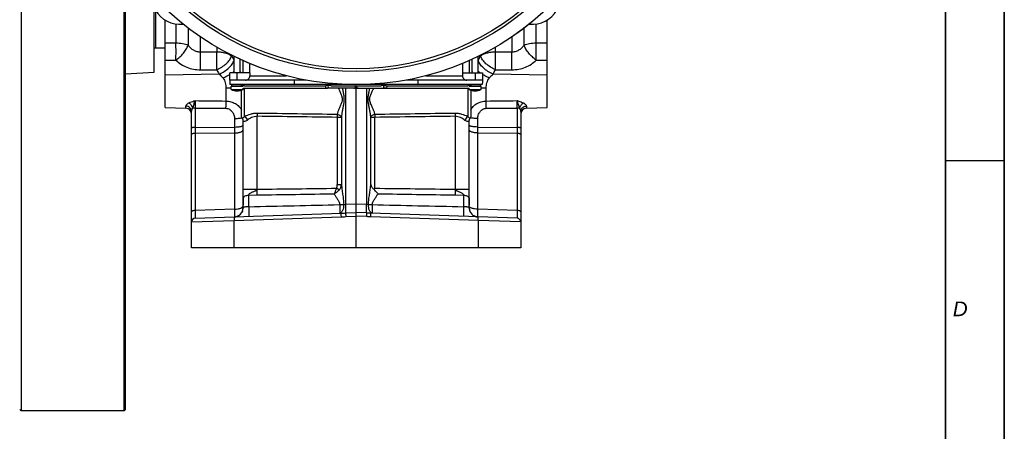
# Model space of a CAD drawing. Header units: millimetres. Extents: x 0 to 594, y 0 to 420.
# Tile 35 of 51: x 460 to 594, y 133 to 189. Entities that reach past the tile are written whole.
import ezdxf

# ---------------------------------------------------------------- set-up
doc = ezdxf.new("R2010")
doc.units = ezdxf.units.MM
doc.header["$LTSCALE"] = 32.67
doc.layers.get('0').update_dxf_attribs({"linetype": 'CONTINUOUS'})
for name, color, linetype in [('3_ALL_AXES', 7, 'CONTINUOUS'), ('7_ALL_NOTE', 7, 'CONTINUOUS'), ('LAY0001', 7, 'CONTINUOUS')]:
    doc.layers.add(name, color=color, linetype=linetype)
doc.styles.add('TEXTSTYLE_3', font='ariali.ttf')

msp = doc.modelspace()

# ---------------------------------------------------------------- linework, layer by layer
at = {"color": 7, "linetype": 'CONTINUOUS'}
for p, q in [((594, 0), (594, 420)), ((586, 8), (586, 412)), ((460.16, 246.31), (460.16, 135.51)), ((474.16, 135.51), (474.16, 196.935)), ((474.36, 135.71), (474.36, 196.64)), ((491.26, 182.787), (491.26, 181.51)), ((520.26, 182.787), (520.26, 181.51)), ((491.295, 181.51), (488.56, 181.51)), ((488.56, 180.51), (488.56, 181.51)), ((491.295, 181.51), (491.295, 181.11)), ((520.226, 181.51), (522.96, 181.51)), ((520.226, 181.51), (520.226, 181.11)), ((522.96, 181.51), (522.96, 180.51)), ((498.967, 180.51), (488.56, 180.51)), ((488.589, 180.11), (488.56, 180.11)), ((488.589, 180.11), (488.589, 179.91)), ((504.618, 179.91), (488.589, 179.91)), ((490.32, 179.71), (488.8, 179.71)), ((490.26, 179.81), (490.333, 179.81)), ((490.26, 179.81), (490.26, 179.71)), ((497.343, 180.51), (497.343, 179.91)), ((502.185, 179.81), (502.048, 179.81)), ((505.76, 157.71), (505.76, 179.76)), ((522.931, 179.91), (506.902, 179.91)), ((509.472, 179.81), (509.335, 179.81)), ((522.96, 180.51), (512.553, 180.51)), ((514.177, 180.51), (514.177, 179.91)), ((521.26, 179.81), (521.187, 179.81)), ((522.72, 179.71), (521.2, 179.71)), ((521.26, 179.81), (521.26, 179.71)), ((522.96, 180.11), (522.931, 180.11)), ((522.931, 180.11), (522.931, 179.91)), ((505.612, 179.41), (501.787, 179.41)), ((505.76, 179.61), (505.76, 179.476)), ((505.908, 179.41), (509.733, 179.41)), ((483.36, 157.71), (483.36, 176.27)), ((528.16, 176.27), (528.16, 157.71)), ((490.36, 164.51), (490.36, 163.51)), ((521.16, 164.51), (521.16, 163.51)), ((483.843, 161.727), (503.705, 162.421)), ((527.678, 161.727), (507.749, 162.423)), ((528.16, 157.71), (483.36, 157.71)), ((460.16, 135.51), (459.96, 135.71)), ((474.16, 135.51), (460.16, 135.51)), ((474.16, 135.51), (474.36, 135.71))]:
    msp.add_line(p, q, dxfattribs=at)
at = {"color": 2, "linetype": 'CONTINUOUS'}
for p, q in [((586, 412), (586, 8)), ((594, 412), (594, 8)), ((586, 169.6), (594, 169.6))]:
    msp.add_line(p, q, dxfattribs=at)
at = {"color": 9, "linetype": 'CONTINUOUS'}
for p, q in [((481.229, 188.148), (481.229, 185.585)), ((530.291, 185.585), (530.291, 188.148)), ((482.897, 187.59), (482.897, 185.278)), ((484.565, 184.373), (484.565, 186.394)), ((526.955, 186.394), (526.955, 184.373)), ((528.623, 185.278), (528.623, 187.59)), ((486.777, 185.003), (486.777, 184.374)), ((524.744, 184.374), (524.744, 185.003)), ((484.565, 184.373), (486.777, 184.374)), ((488.812, 183.81), (488.812, 183.903)), ((522.708, 183.903), (522.708, 183.81)), ((524.744, 184.374), (526.955, 184.373)), ((489.154, 183.244), (489.16, 183.234)), ((489.154, 183.244), (489.16, 183.234)), ((522.36, 183.234), (522.366, 183.244)), ((522.36, 183.234), (522.366, 183.244)), ((484.565, 181.928), (486.777, 181.935)), ((489.56, 180.51), (489.56, 181.51)), ((491.295, 181.11), (496.253, 181.11)), ((515.268, 181.11), (520.226, 181.11)), ((521.96, 181.51), (521.96, 180.51)), ((524.744, 181.935), (526.955, 181.928)), ((490.36, 179.67), (488.76, 179.67)), ((522.76, 179.67), (521.16, 179.67)), ((482.588, 176.698), (482.588, 176.989)), ((528.932, 176.989), (528.932, 176.698)), ((483.843, 176.721), (483.843, 174.085)), ((527.678, 176.721), (527.678, 174.085)), ((483.843, 174.085), (489.202, 174.137)), ((483.843, 174.085), (483.843, 173.281)), ((483.843, 173.281), (489.202, 173.333)), ((483.843, 173.281), (483.843, 162.779)), ((522.318, 174.137), (527.678, 174.085)), ((522.318, 173.333), (527.678, 173.281)), ((527.678, 174.085), (527.678, 173.281)), ((527.678, 173.281), (527.678, 162.779)), ((504.339, 163.642), (505.76, 163.692)), ((505.76, 163.691), (507.192, 163.641)), ((489.202, 162.966), (483.843, 162.779)), ((504.342, 162.446), (505.76, 162.495)), ((507.209, 162.443), (505.76, 162.495)), ((527.678, 162.779), (522.318, 162.966)), ((483.36, 161.227), (489.151, 161.413)), ((489.151, 161.413), (503.705, 161.921)), ((489.151, 157.71), (489.151, 161.413)), ((504.343, 161.947), (505.76, 161.997)), ((507.208, 161.945), (505.76, 161.997)), ((522.37, 161.413), (507.749, 161.923)), ((528.16, 161.227), (522.37, 161.413)), ((522.37, 161.413), (522.37, 157.71))]:
    msp.add_line(p, q, dxfattribs=at)
at = {"color": 7, "linetype": 'CONTINUOUS'}
msp.add_circle((505.76, 217.71), 37.818, dxfattribs=at)
at = {"color": 9, "linetype": 'CONTINUOUS'}
for radius in [37.808, 36.032, 35.643]:
    msp.add_circle((505.76, 217.71), radius, dxfattribs=at)
for centre, radius, start, end in [((668.852, 292.146), 210.121, 211.03674, 211.21707), ((342.669, 292.146), 210.121, 328.78293, 328.96326), ((622.428, 260.798), 156.91, 210.17223, 210.41968), ((485.909, 180.059), 4.379, 19.3621, 22.27393), ((525.611, 180.059), 4.378, 157.73123, 160.63106), ((389.092, 260.798), 156.91, 329.58032, 329.82777), ((487.967, 137.089), 42.34, 88.92687, 89.89643), ((523.553, 137.089), 42.34, 90.10357, 91.07313), ((545.782, 177.226), 61.942, 179.53306, 180.46695), ((465.739, 177.226), 61.941, 359.53305, 0.46695)]:
    msp.add_arc(centre, radius, start, end, dxfattribs=at)
at = {"color": 7, "linetype": 'CONTINUOUS'}
for centre, radius, start, end in [((488.96, 179.91), 0.2, 180, 270), ((488.8, 179.67), 0.04, 90, 180), ((490.16, 179.91), 0.2, 244.00521, 300), ((490.16, 179.91), 0.2, 330, 360), ((505.612, 179.61), 0.2, 42.20041, 48.72999), ((505.908, 179.61), 0.2, 131.27001, 137.79959), ((521.36, 179.91), 0.2, 180, 210), ((521.36, 179.91), 0.2, 240, 295.99479), ((522.56, 179.91), 0.2, 270, 360), ((522.72, 179.67), 0.04, 0, 90), ((505.612, 179.61), 0.2, 270, 317.79959), ((505.908, 179.61), 0.2, 222.20041, 270), ((482.56, 175.898), 0.8, 0.48113, 88), ((528.96, 175.898), 0.8, 92, 179.51887), ((483.86, 161.227), 0.5, 92, 180), ((527.66, 161.227), 0.5, 0, 88)]:
    msp.add_arc(centre, radius, start, end, dxfattribs=at)
at = {"color": 9, "linetype": 'CONTINUOUS'}
for points, knots in [([(481.229, 185.585), (481.533, 185.581), (482.101, 185.53), (482.655, 185.383), (482.897, 185.278)], [0, 0, 0, 0, 0.5361324, 1, 1, 1, 1]), ([(481.229, 183.238), (481.238, 183.619), (481.245, 184.402), (481.238, 185.184), (481.229, 185.585)], [0, 0, 0, 0, 0.4872508, 1, 1, 1, 1]), ([(481.229, 183.238), (481.418, 183.369), (481.782, 183.663), (482.256, 184.167), (482.64, 184.707), (482.83, 185.09), (482.897, 185.278)], [0, 0, 0, 0, 0.2584826, 0.5229694, 0.7755177, 1, 1, 1, 1]), ([(482.897, 185.278), (482.99, 185.146), (483.203, 184.897), (483.599, 184.601), (484.063, 184.411), (484.398, 184.371), (484.565, 184.373)], [0, 0, 0, 0, 0.2456313, 0.4937467, 0.7453103, 1, 1, 1, 1]), ([(526.955, 184.373), (527.122, 184.371), (527.458, 184.411), (527.921, 184.601), (528.318, 184.897), (528.53, 185.146), (528.623, 185.278)], [0, 0, 0, 0, 0.2546782, 0.5062433, 0.75436, 1, 1, 1, 1]), ([(528.623, 185.278), (528.865, 185.383), (529.419, 185.53), (529.987, 185.581), (530.291, 185.585)], [0, 0, 0, 0, 0.4638676, 1, 1, 1, 1]), ([(530.291, 183.238), (530.102, 183.369), (529.739, 183.663), (529.264, 184.167), (528.88, 184.707), (528.69, 185.09), (528.623, 185.278)], [0, 0, 0, 0, 0.2584826, 0.5229694, 0.7755177, 1, 1, 1, 1]), ([(530.291, 183.238), (530.282, 183.619), (530.275, 184.402), (530.283, 185.184), (530.291, 185.585)], [0, 0, 0, 0, 0.4872508, 1, 1, 1, 1]), ([(484.565, 181.928), (484.575, 182.327), (484.583, 183.142), (484.575, 183.958), (484.565, 184.373)], [0, 0, 0, 0, 0.4897796, 1, 1, 1, 1]), ([(486.777, 181.935), (486.787, 182.333), (486.794, 183.146), (486.786, 183.959), (486.777, 184.374)], [0, 0, 0, 0, 0.4896218, 1, 1, 1, 1]), ([(486.777, 184.374), (486.983, 184.371), (487.384, 184.342), (487.947, 184.232), (488.428, 184.063), (488.702, 183.902), (488.812, 183.81)], [0, 0, 0, 0, 0.2889497, 0.5601847, 0.8002198, 1, 1, 1, 1]), ([(486.777, 181.935), (487.018, 182.033), (487.48, 182.271), (488.081, 182.725), (488.546, 183.236), (488.755, 183.622), (488.812, 183.81)], [0, 0, 0, 0, 0.2749415, 0.545564, 0.7919984, 1, 1, 1, 1]), ([(522.708, 183.81), (522.818, 183.902), (523.092, 184.063), (523.574, 184.232), (524.137, 184.342), (524.537, 184.371), (524.744, 184.374)], [0, 0, 0, 0, 0.1997803, 0.4398151, 0.7110501, 1, 1, 1, 1]), ([(524.744, 181.935), (524.502, 182.033), (524.041, 182.271), (523.439, 182.725), (522.974, 183.236), (522.766, 183.622), (522.708, 183.81)], [0, 0, 0, 0, 0.2749415, 0.545564, 0.7919984, 1, 1, 1, 1]), ([(524.744, 181.935), (524.734, 182.333), (524.726, 183.146), (524.734, 183.959), (524.744, 184.374)], [0, 0, 0, 0, 0.4896218, 1, 1, 1, 1]), ([(526.955, 181.928), (526.945, 182.327), (526.937, 183.142), (526.945, 183.958), (526.955, 184.373)], [0, 0, 0, 0, 0.4897796, 1, 1, 1, 1]), ([(481.229, 183.238), (481.436, 183.034), (481.902, 182.661), (482.711, 182.244), (483.613, 181.984), (484.246, 181.927), (484.565, 181.928)], [0, 0, 0, 0, 0.2372511, 0.4840342, 0.7392506, 1, 1, 1, 1]), ([(487.119, 181.35), (487.361, 181.449), (487.824, 181.691), (488.428, 182.15), (488.891, 182.666), (489.098, 183.055), (489.154, 183.244)], [0, 0, 0, 0, 0.2752165, 0.5460957, 0.7924853, 1, 1, 1, 1]), ([(524.402, 181.35), (524.159, 181.449), (523.696, 181.691), (523.093, 182.15), (522.629, 182.666), (522.422, 183.055), (522.366, 183.244)], [0, 0, 0, 0, 0.2752165, 0.5460957, 0.7924853, 1, 1, 1, 1]), ([(526.955, 181.928), (527.274, 181.927), (527.907, 181.984), (528.809, 182.244), (529.619, 182.661), (530.084, 183.034), (530.291, 183.238)], [0, 0, 0, 0, 0.2607407, 0.5159579, 0.7627419, 1, 1, 1, 1]), ([(487.119, 181.35), (487.162, 181.308), (487.338, 181.137), (487.503, 180.955), (487.622, 180.813)], [0, 0, 0, 0, 0.2446286, 1, 1, 1, 1]), ([(487.622, 180.813), (487.704, 180.846), (488.026, 180.985), (488.337, 181.151), (488.56, 181.289)], [0, 0, 0, 0, 0.2518369, 1, 1, 1, 1]), ([(488.888, 181.51), (488.912, 181.528), (489.005, 181.597), (489.095, 181.671), (489.16, 181.727)], [0, 0, 0, 0, 0.2579872, 1, 1, 1, 1]), ([(522.632, 181.51), (522.608, 181.528), (522.515, 181.597), (522.425, 181.671), (522.36, 181.727)], [0, 0, 0, 0, 0.2579872, 1, 1, 1, 1]), ([(523.898, 180.813), (523.816, 180.846), (523.494, 180.985), (523.183, 181.151), (522.96, 181.289)], [0, 0, 0, 0, 0.2518369, 1, 1, 1, 1]), ([(523.898, 180.813), (523.938, 180.861), (524.098, 181.047), (524.269, 181.224), (524.402, 181.35)], [0, 0, 0, 0, 0.2553654, 1, 1, 1, 1]), ([(487.622, 180.813), (487.699, 180.721), (487.834, 180.518), (488.01, 180.056), (488.044, 179.679), (488.044, 179.429)], [0, 0, 0, 0, 0.2430403, 0.4914598, 1, 1, 1, 1]), ([(505.662, 179.61), (505.662, 179.638), (505.65, 179.694), (505.617, 179.741), (505.597, 179.76)], [0, 0, 0, 0, 0.5026658, 1, 1, 1, 1]), ([(505.858, 179.61), (505.858, 179.638), (505.87, 179.694), (505.903, 179.741), (505.924, 179.76)], [0, 0, 0, 0, 0.5026658, 1, 1, 1, 1]), ([(523.476, 179.429), (523.476, 179.679), (523.51, 180.056), (523.686, 180.518), (523.821, 180.721), (523.898, 180.813)], [0, 0, 0, 0, 0.5085118, 0.7569352, 1, 1, 1, 1]), ([(505.469, 179.41), (505.518, 179.41), (505.622, 179.454), (505.662, 179.559), (505.662, 179.61)], [0, 0, 0, 0, 0.4938725, 1, 1, 1, 1]), ([(506.051, 179.41), (506.002, 179.41), (505.898, 179.454), (505.858, 179.559), (505.858, 179.61)], [0, 0, 0, 0, 0.4938725, 1, 1, 1, 1]), ([(482.588, 176.989), (482.588, 177.025), (482.616, 177.106), (482.703, 177.214), (482.828, 177.32), (482.928, 177.382), (482.983, 177.411)], [0, 0, 0, 0, 0.1816109, 0.4117847, 0.6880374, 1, 1, 1, 1]), ([(483.36, 176.27), (483.36, 176.361), (483.319, 176.55), (483.145, 176.786), (482.89, 176.945), (482.689, 176.986), (482.588, 176.989)], [0, 0, 0, 0, 0.2379175, 0.4829659, 0.737922, 1, 1, 1, 1]), ([(482.983, 177.411), (483.047, 177.446), (483.325, 177.577), (483.619, 177.664), (483.843, 177.731)], [0, 0, 0, 0, 0.2387626, 1, 1, 1, 1]), ([(483.512, 176.692), (483.471, 176.839), (483.328, 177.113), (483.11, 177.331), (482.983, 177.411)], [0, 0, 0, 0, 0.504531, 1, 1, 1, 1]), ([(483.512, 176.692), (483.584, 176.869), (483.696, 177.216), (483.791, 177.567), (483.843, 177.731)], [0, 0, 0, 0, 0.5263509, 1, 1, 1, 1]), ([(527.678, 177.731), (527.753, 177.708), (528.046, 177.621), (528.337, 177.519), (528.537, 177.411)], [0, 0, 0, 0, 0.2579451, 1, 1, 1, 1]), ([(527.678, 177.731), (527.729, 177.567), (527.824, 177.216), (527.936, 176.869), (528.008, 176.692)], [0, 0, 0, 0, 0.473639, 1, 1, 1, 1]), ([(528.008, 176.692), (528.049, 176.839), (528.192, 177.113), (528.411, 177.331), (528.537, 177.411)], [0, 0, 0, 0, 0.5045311, 1, 1, 1, 1]), ([(528.16, 176.27), (528.16, 176.361), (528.201, 176.55), (528.375, 176.786), (528.631, 176.945), (528.831, 176.986), (528.932, 176.989)], [0, 0, 0, 0, 0.2379175, 0.4829659, 0.737922, 1, 1, 1, 1]), ([(528.537, 177.411), (528.592, 177.382), (528.692, 177.32), (528.817, 177.214), (528.904, 177.106), (528.932, 177.025), (528.932, 176.989)], [0, 0, 0, 0, 0.3119314, 0.5881793, 0.8183584, 1, 1, 1, 1]), ([(483.36, 176.27), (483.36, 176.34), (483.399, 176.49), (483.467, 176.625), (483.512, 176.692)], [0, 0, 0, 0, 0.4664581, 1, 1, 1, 1]), ([(483.843, 176.721), (483.812, 176.721), (483.702, 176.718), (483.591, 176.708), (483.512, 176.692)], [0, 0, 0, 0, 0.2741299, 1, 1, 1, 1]), ([(528.008, 176.692), (527.984, 176.697), (527.875, 176.715), (527.764, 176.721), (527.678, 176.721)], [0, 0, 0, 0, 0.2181234, 1, 1, 1, 1]), ([(528.008, 176.692), (528.053, 176.625), (528.121, 176.49), (528.16, 176.34), (528.16, 176.27)], [0, 0, 0, 0, 0.533521, 1, 1, 1, 1]), ([(483.843, 174.085), (483.781, 174.085), (483.666, 174.079), (483.532, 174.062), (483.444, 174.04), (483.396, 174.022), (483.36, 173.999), (483.36, 173.981)], [0, 0, 0, 0, 0.3673267, 0.6790379, 0.8007425, 0.8947912, 1, 1, 1, 1]), ([(483.843, 173.281), (483.781, 173.28), (483.665, 173.272), (483.53, 173.243), (483.443, 173.206), (483.39, 173.174), (483.36, 173.135), (483.36, 173.11)], [0, 0, 0, 0, 0.3461294, 0.6444232, 0.7649627, 0.8632443, 1, 1, 1, 1]), ([(528.16, 173.981), (528.16, 173.999), (528.124, 174.022), (528.076, 174.04), (527.988, 174.062), (527.855, 174.079), (527.74, 174.085), (527.678, 174.085)], [0, 0, 0, 0, 0.1052088, 0.1992575, 0.3209621, 0.6326733, 1, 1, 1, 1]), ([(528.16, 173.11), (528.16, 173.135), (528.131, 173.174), (528.077, 173.206), (527.99, 173.243), (527.855, 173.272), (527.74, 173.28), (527.678, 173.281)], [0, 0, 0, 0, 0.1367557, 0.2350373, 0.3555768, 0.6538706, 1, 1, 1, 1]), ([(504.342, 162.446), (504.344, 162.45), (504.346, 162.462), (504.351, 162.5), (504.354, 162.572), (504.356, 162.686), (504.357, 162.834), (504.355, 163.01), (504.35, 163.282), (504.344, 163.495), (504.339, 163.642)], [0, 0, 0, 0, 0.0113455, 0.0311683, 0.0958951, 0.1922387, 0.3168864, 0.465493, 0.6328643, 1, 1, 1, 1]), ([(507.209, 162.443), (507.206, 162.447), (507.202, 162.459), (507.198, 162.481), (507.193, 162.514), (507.188, 162.577), (507.183, 162.679), (507.179, 162.827), (507.178, 163.004), (507.181, 163.278), (507.186, 163.493), (507.192, 163.641)], [0, 0, 0, 0, 0.0108158, 0.0299257, 0.0575031, 0.0934082, 0.1889924, 0.3134406, 0.4623739, 0.6305129, 1, 1, 1, 1]), ([(483.843, 162.779), (483.781, 162.778), (483.665, 162.77), (483.53, 162.741), (483.443, 162.704), (483.39, 162.672), (483.36, 162.633), (483.36, 162.608)], [0, 0, 0, 0, 0.3461294, 0.6444232, 0.7649627, 0.8632443, 1, 1, 1, 1]), ([(483.843, 162.779), (483.842, 162.705), (483.841, 162.563), (483.84, 162.36), (483.839, 162.18), (483.839, 162.045), (483.839, 161.952), (483.839, 161.894), (483.839, 161.845), (483.84, 161.804), (483.84, 161.772), (483.841, 161.75), (483.841, 161.738), (483.842, 161.732), (483.842, 161.729), (483.842, 161.727), (483.843, 161.727)], [0, 0, 0, 0, 0.2112238, 0.4054315, 0.5781047, 0.7252057, 0.7880691, 0.8433044, 0.8905893, 0.9296508, 0.9602636, 0.9822515, 0.9899727, 0.9954974, 0.9988262, 1, 1, 1, 1]), ([(503.705, 162.421), (503.704, 162.42), (503.702, 162.416), (503.701, 162.41), (503.7, 162.397), (503.699, 162.373), (503.698, 162.331), (503.697, 162.269), (503.698, 162.195), (503.7, 162.077), (503.702, 161.984), (503.705, 161.921)], [0, 0, 0, 0, 0.0058924, 0.0206451, 0.0446595, 0.0777911, 0.170163, 0.2943299, 0.4455645, 0.6180898, 1, 1, 1, 1]), ([(504.342, 162.446), (504.34, 162.441), (504.339, 162.425), (504.337, 162.393), (504.336, 162.345), (504.336, 162.284), (504.336, 162.211), (504.338, 162.097), (504.341, 162.008), (504.343, 161.947)], [0, 0, 0, 0, 0.0311103, 0.0958417, 0.1921919, 0.3168467, 0.4654614, 0.6328443, 1, 1, 1, 1]), ([(507.208, 161.945), (507.21, 162.006), (507.213, 162.096), (507.215, 162.21), (507.215, 162.284), (507.215, 162.345), (507.215, 162.393), (507.212, 162.423), (507.212, 162.439), (507.209, 162.443)], [0, 0, 0, 0, 0.370153, 0.5385859, 0.6877443, 0.8123175, 0.9078813, 0.9710907, 1, 1, 1, 1]), ([(507.749, 161.923), (507.751, 161.987), (507.754, 162.079), (507.756, 162.197), (507.756, 162.272), (507.756, 162.333), (507.755, 162.375), (507.753, 162.399), (507.752, 162.412), (507.751, 162.418), (507.75, 162.423), (507.749, 162.423)], [0, 0, 0, 0, 0.3819116, 0.5544375, 0.7056724, 0.8298392, 0.9222108, 0.9553421, 0.979356, 0.9941081, 1, 1, 1, 1]), ([(527.678, 162.779), (527.678, 162.705), (527.679, 162.563), (527.68, 162.36), (527.681, 162.18), (527.681, 162.045), (527.681, 161.952), (527.681, 161.894), (527.681, 161.845), (527.681, 161.804), (527.68, 161.772), (527.679, 161.75), (527.679, 161.738), (527.679, 161.732), (527.678, 161.729), (527.678, 161.727), (527.678, 161.727)], [0, 0, 0, 0, 0.2112237, 0.4054319, 0.5781054, 0.7252066, 0.78807, 0.8433053, 0.8905902, 0.9296516, 0.9602641, 0.9822517, 0.9899729, 0.9954975, 0.9988262, 1, 1, 1, 1]), ([(528.16, 162.608), (528.16, 162.633), (528.131, 162.672), (528.077, 162.704), (527.99, 162.741), (527.855, 162.77), (527.74, 162.778), (527.678, 162.779)], [0, 0, 0, 0, 0.1367557, 0.2350373, 0.3555768, 0.6538706, 1, 1, 1, 1]), ([(489.151, 161.912), (489.15, 161.912), (489.149, 161.908), (489.147, 161.901), (489.146, 161.889), (489.145, 161.864), (489.144, 161.822), (489.143, 161.761), (489.144, 161.686), (489.146, 161.569), (489.148, 161.476), (489.151, 161.413)], [0, 0, 0, 0, 0.0058928, 0.0206455, 0.0446598, 0.0777914, 0.1701631, 0.2943299, 0.4455645, 0.6180898, 1, 1, 1, 1]), ([(522.37, 161.413), (522.372, 161.476), (522.374, 161.569), (522.376, 161.686), (522.377, 161.761), (522.377, 161.822), (522.375, 161.864), (522.374, 161.889), (522.373, 161.901), (522.372, 161.908), (522.37, 161.912), (522.37, 161.912)], [0, 0, 0, 0, 0.3819102, 0.5544355, 0.7056701, 0.8298369, 0.9222086, 0.9553402, 0.9793545, 0.9941072, 1, 1, 1, 1])]:
    msp.add_open_spline(points, degree=3, knots=knots, dxfattribs=at)
at = {"color": 7, "linetype": 'CONTINUOUS'}
for points, knots in [([(490.693, 180.51), (490.771, 180.51), (490.929, 180.541), (491.129, 180.675), (491.263, 180.874), (491.295, 181.032), (491.295, 181.11)], [0, 0, 0, 0, 0.2500084, 0.5000131, 0.7500099, 1, 1, 1, 1]), ([(520.226, 181.11), (520.226, 181.032), (520.257, 180.874), (520.391, 180.675), (520.591, 180.541), (520.749, 180.51), (520.827, 180.51)], [0, 0, 0, 0, 0.2499902, 0.4999869, 0.7499914, 1, 1, 1, 1]), ([(490.007, 179.71), (490.027, 179.71), (490.069, 179.722), (490.118, 179.768), (490.149, 179.834), (490.156, 179.884), (490.156, 179.91)], [0, 0, 0, 0, 0.215602, 0.4527756, 0.7174345, 1, 1, 1, 1]), ([(501.787, 179.81), (501.738, 179.81), (501.634, 179.766), (501.594, 179.661), (501.594, 179.61)], [0, 0, 0, 0, 0.4938725, 1, 1, 1, 1]), ([(501.98, 179.61), (501.98, 179.661), (501.941, 179.766), (501.837, 179.81), (501.787, 179.81)], [0, 0, 0, 0, 0.5061275, 1, 1, 1, 1]), ([(501.954, 179.76), (501.946, 179.76), (501.926, 179.772), (501.892, 179.789), (501.847, 179.806), (501.814, 179.81), (501.797, 179.81)], [0, 0, 0, 0, 0.1425455, 0.395528, 0.6969481, 1, 1, 1, 1]), ([(502.02, 179.76), (502.013, 179.76), (501.999, 179.776), (501.985, 179.826), (501.981, 179.875), (501.981, 179.91)], [0, 0, 0, 0, 0.1168991, 0.3344586, 1, 1, 1, 1]), ([(502.058, 179.91), (502.058, 179.875), (502.054, 179.826), (502.04, 179.776), (502.026, 179.76), (502.02, 179.76)], [0, 0, 0, 0, 0.6655409, 0.8831006, 1, 1, 1, 1]), ([(502.342, 179.76), (502.334, 179.76), (502.314, 179.772), (502.28, 179.789), (502.236, 179.806), (502.202, 179.81), (502.185, 179.81)], [0, 0, 0, 0, 0.142546, 0.3954949, 0.6969165, 1, 1, 1, 1]), ([(509.335, 179.81), (509.318, 179.81), (509.285, 179.806), (509.24, 179.789), (509.206, 179.772), (509.186, 179.76), (509.178, 179.76)], [0, 0, 0, 0, 0.303272, 0.6045904, 0.8574854, 1, 1, 1, 1]), ([(509.501, 179.76), (509.494, 179.76), (509.48, 179.776), (509.466, 179.826), (509.462, 179.875), (509.462, 179.91)], [0, 0, 0, 0, 0.1168994, 0.3344591, 1, 1, 1, 1]), ([(509.539, 179.91), (509.539, 179.875), (509.535, 179.826), (509.521, 179.776), (509.507, 179.76), (509.501, 179.76)], [0, 0, 0, 0, 0.6655414, 0.8831009, 1, 1, 1, 1]), ([(509.54, 179.61), (509.54, 179.661), (509.579, 179.766), (509.683, 179.81), (509.733, 179.81)], [0, 0, 0, 0, 0.5061275, 1, 1, 1, 1]), ([(509.723, 179.81), (509.706, 179.81), (509.673, 179.806), (509.628, 179.789), (509.594, 179.772), (509.574, 179.76), (509.566, 179.76)], [0, 0, 0, 0, 0.3032407, 0.6045575, 0.8574859, 1, 1, 1, 1]), ([(509.733, 179.81), (509.783, 179.81), (509.887, 179.766), (509.926, 179.661), (509.926, 179.61)], [0, 0, 0, 0, 0.4938725, 1, 1, 1, 1]), ([(521.513, 179.71), (521.493, 179.71), (521.451, 179.722), (521.402, 179.768), (521.371, 179.834), (521.364, 179.884), (521.364, 179.91)], [0, 0, 0, 0, 0.215602, 0.4527756, 0.7174345, 1, 1, 1, 1]), ([(501.594, 179.61), (501.594, 179.559), (501.634, 179.454), (501.738, 179.41), (501.787, 179.41)], [0, 0, 0, 0, 0.5061275, 1, 1, 1, 1]), ([(501.787, 179.41), (501.837, 179.41), (501.941, 179.454), (501.98, 179.559), (501.98, 179.61)], [0, 0, 0, 0, 0.4938725, 1, 1, 1, 1]), ([(509.733, 179.41), (509.683, 179.41), (509.579, 179.454), (509.54, 179.559), (509.54, 179.61)], [0, 0, 0, 0, 0.4938725, 1, 1, 1, 1]), ([(509.926, 179.61), (509.926, 179.559), (509.887, 179.454), (509.783, 179.41), (509.733, 179.41)], [0, 0, 0, 0, 0.5061275, 1, 1, 1, 1])]:
    msp.add_open_spline(points, degree=3, knots=knots, dxfattribs=at)
at = {"color": 9, "linetype": 'CONTINUOUS'}
for points in [[(483.843, 177.731), (485.243, 177.713), (486.643, 177.695), (488.044, 177.678)], [(523.476, 177.678), (524.877, 177.695), (526.277, 177.713), (527.678, 177.731)], [(483.843, 176.721), (485.243, 176.709), (486.643, 176.696), (488.044, 176.684)], [(523.476, 176.684), (524.877, 176.696), (526.277, 176.709), (527.678, 176.721)], [(503.705, 162.421), (503.917, 162.428), (504.129, 162.438), (504.342, 162.446)], [(507.749, 162.423), (507.569, 162.429), (507.389, 162.437), (507.209, 162.443)], [(503.705, 161.921), (503.917, 161.928), (504.13, 161.94), (504.343, 161.947)], [(507.749, 161.923), (507.568, 161.929), (507.388, 161.938), (507.208, 161.945)]]:
    msp.add_open_spline(points, degree=3, dxfattribs=at)
at = {"color": 2, "linetype": 'CONTINUOUS'}
for points, knots in [([(490.278, 162.676), (490.275, 162.671), (490.265, 162.645), (490.248, 162.605), (490.224, 162.558), (490.212, 162.535), (490.194, 162.505), (490.208, 162.529), (490.224, 162.556), (490.219, 162.55)], [0, 0, 0, 0, 0.0791825, 0.3682702, 0.5906828, 0.7367293, 0.8083129, 0.8798156, 1, 1, 1, 1]), ([(490.219, 162.55), (490.22, 162.551), (490.228, 162.565), (490.244, 162.597), (490.271, 162.657), (490.299, 162.731), (490.324, 162.816), (490.344, 162.911), (490.357, 163.011), (490.36, 163.079), (490.36, 163.113)], [0, 0, 0, 0, 0.0201354, 0.160116, 0.3000967, 0.4400774, 0.580058, 0.7200387, 0.8600193, 1, 1, 1, 1]), ([(521.16, 163.113), (521.16, 163.079), (521.163, 163.012), (521.176, 162.913), (521.195, 162.82), (521.22, 162.736), (521.247, 162.663), (521.272, 162.605), (521.296, 162.558), (521.309, 162.535), (521.326, 162.505), (521.312, 162.529), (521.297, 162.556), (521.301, 162.55)], [0, 0, 0, 0, 0.1516709, 0.3006047, 0.4433119, 0.574961, 0.6910704, 0.7880569, 0.8626745, 0.9116718, 0.9356875, 0.959676, 1, 1, 1, 1]), ([(489.202, 161.914), (489.243, 161.916), (489.324, 161.923), (489.439, 161.944), (489.543, 161.975), (489.625, 162.006), (489.693, 162.038), (489.724, 162.054), (489.769, 162.079), (489.724, 162.054), (489.707, 162.045), (489.69, 162.037), (489.687, 162.035)], [0, 0, 0, 0, 0.1861227, 0.3667847, 0.53024, 0.6684292, 0.7740886, 0.8442458, 0.8791728, 0.9141104, 0.9842734, 1, 1, 1, 1]), ([(489.687, 162.035), (489.671, 162.028), (489.631, 162.009), (489.565, 161.983), (489.515, 161.967), (489.498, 161.962)], [0, 0, 0, 0, 0.3573361, 0.7891585, 1, 1, 1, 1]), ([(522.022, 161.962), (522.005, 161.967), (521.96, 161.981), (521.895, 162.006), (521.828, 162.038), (521.796, 162.054), (521.752, 162.079), (521.796, 162.054), (521.813, 162.045), (521.83, 162.037), (521.833, 162.035)], [0, 0, 0, 0, 0.1410044, 0.3936969, 0.5869055, 0.7151946, 0.779062, 0.842949, 0.9712488, 1, 1, 1, 1]), ([(521.833, 162.035), (521.849, 162.028), (521.889, 162.009), (521.97, 161.977), (522.075, 161.946), (522.19, 161.923), (522.268, 161.916), (522.305, 161.915)], [0, 0, 0, 0, 0.1751579, 0.3868178, 0.5984776, 0.8101375, 1, 1, 1, 1])]:
    msp.add_open_spline(points, degree=3, knots=knots, dxfattribs=at)
at = {"layer": '3_ALL_AXES', "color": 7, "linetype": 'CONTINUOUS'}
for p, q in [((478.26, 181.584), (478.26, 190.386)), ((478.46, 190.026), (478.46, 184.91)), ((479.76, 176.796), (479.76, 188.679)), ((531.76, 176.796), (531.76, 188.68)), ((478.26, 184.92), (478.46, 184.91)), ((478.46, 184.91), (479.76, 184.91)), ((489.16, 181.51), (489.16, 183.734)), ((522.36, 181.51), (522.36, 183.734)), ((489.96, 181.51), (489.96, 183.354)), ((521.56, 181.51), (521.56, 183.354)), ((474.36, 181.379), (478.26, 181.584)), ((488.56, 180.51), (488.56, 180.11)), ((488.76, 179.26), (488.76, 179.67)), ((490.333, 179.81), (490.448, 179.81)), ((490.561, 179.76), (501.66, 179.76)), ((501.954, 179.76), (502.02, 179.76)), ((502.342, 179.76), (509.178, 179.76)), ((509.501, 179.76), (509.566, 179.76)), ((509.861, 179.76), (520.96, 179.76)), ((521.072, 179.81), (521.187, 179.81)), ((522.76, 179.26), (522.76, 179.67)), ((522.96, 180.51), (522.96, 180.11)), ((488.76, 179.26), (490.36, 179.26)), ((490.36, 179.41), (501.787, 179.41)), ((490.36, 179.26), (490.36, 179.41)), ((509.733, 179.41), (521.16, 179.41)), ((521.16, 179.26), (521.16, 179.41)), ((521.16, 179.26), (522.76, 179.26))]:
    msp.add_line(p, q, dxfattribs=at)
at = {"layer": '3_ALL_AXES', "color": 9, "linetype": 'CONTINUOUS'}
for p, q in [((479.76, 185.584), (481.229, 185.585)), ((530.291, 185.585), (531.76, 185.584)), ((479.76, 183.232), (481.229, 183.238)), ((530.291, 183.238), (531.76, 183.232)), ((487.119, 181.35), (479.76, 181.202)), ((531.76, 181.202), (524.402, 181.35))]:
    msp.add_line(p, q, dxfattribs=at)
at = {"layer": '3_ALL_AXES', "color": 7, "linetype": 'CONTINUOUS'}
for centre, radius, start, end in [((481.76, 191.91), 3.8, 209.00545, 276.53724), ((529.76, 191.91), 3.8, 263.46276, 330.99455), ((490.56, 179.91), 0.15, 180, 221.81031), ((520.96, 179.91), 0.15, 318.18969, 360), ((489.56, 180.76), 1.7, 241.92751, 298.07249), ((521.96, 180.76), 1.7, 241.92751, 298.07249)]:
    msp.add_arc(centre, radius, start, end, dxfattribs=at)
for points, knots in [([(490.561, 179.76), (490.531, 179.76), (490.488, 179.774), (490.456, 179.801), (490.448, 179.81)], [0, 0, 0, 0, 0.7192655, 1, 1, 1, 1]), ([(521.072, 179.81), (521.064, 179.801), (521.032, 179.774), (520.99, 179.76), (520.96, 179.76)], [0, 0, 0, 0, 0.2807248, 1, 1, 1, 1])]:
    msp.add_open_spline(points, degree=3, knots=knots, dxfattribs=at)
at = {"layer": 'LAY0001', "color": 7, "linetype": 'CONTINUOUS'}
for p, q in [((490.36, 181.51), (490.36, 183.174)), ((521.16, 183.174), (521.16, 181.51)), ((490.16, 175.541), (490.16, 179.171)), ((521.36, 179.171), (521.36, 175.541)), ((479.76, 176.796), (482.588, 176.698)), ((528.932, 176.698), (531.76, 176.796)), ((490.36, 174.954), (490.36, 174.942)), ((490.36, 163.113), (490.36, 174.942)), ((521.16, 174.942), (521.16, 174.954)), ((521.16, 163.113), (521.16, 174.942))]:
    msp.add_line(p, q, dxfattribs=at)
at = {"layer": 'LAY0001', "color": 9, "linetype": 'CONTINUOUS'}
for p, q in [((488.044, 179.429), (488.044, 177.678)), ((490.546, 175.556), (490.546, 179.41)), ((504.339, 163.642), (504.339, 179.41)), ((507.192, 179.41), (507.192, 163.641)), ((520.974, 179.41), (520.974, 175.556)), ((523.476, 177.678), (523.476, 179.429)), ((492.29, 165.675), (492.29, 175.594)), ((519.23, 175.594), (519.23, 165.675)), ((489.202, 175.293), (489.202, 174.137)), ((503.765, 175.451), (503.192, 175.451)), ((503.192, 175.451), (503.192, 166.322)), ((503.765, 175.451), (503.765, 166.322)), ((508.325, 175.451), (507.753, 175.451)), ((507.753, 166.311), (507.753, 175.451)), ((508.325, 165.811), (508.325, 175.451)), ((522.318, 174.137), (522.318, 175.293)), ((489.202, 173.333), (489.202, 162.966)), ((522.318, 162.966), (522.318, 173.333)), ((503.192, 166.322), (503.765, 166.322)), ((490.36, 165.675), (492.29, 165.675)), ((491.132, 164.876), (492.29, 164.895)), ((491.132, 163.301), (491.132, 164.876)), ((519.23, 165.675), (521.16, 165.675)), ((519.23, 164.895), (520.388, 164.876)), ((520.388, 164.876), (520.388, 163.301)), ((504.066, 163.613), (504.339, 163.642)), ((507.192, 163.641), (507.439, 163.615)), ((522.315, 161.926), (522.314, 161.941))]:
    msp.add_line(p, q, dxfattribs=at)
at = {"layer": 'LAY0001', "color": 7, "linetype": 'CONTINUOUS'}
for points in [[(490.24, 175.301), (490.256, 175.279), (490.274, 175.251), (490.291, 175.221), (490.307, 175.188), (490.322, 175.152), (490.334, 175.115), (490.345, 175.076), (490.353, 175.036), (490.358, 174.995), (490.36, 174.954)], [(521.16, 174.954), (521.162, 174.995), (521.168, 175.036), (521.175, 175.076), (521.186, 175.115), (521.198, 175.153), (521.213, 175.188), (521.229, 175.221), (521.246, 175.251), (521.264, 175.279), (521.28, 175.301)]]:
    msp.add_lwpolyline(points, dxfattribs=at)
for centre, radius, start, end in [((490.56, 175.541), 0.4, 180, 216.95765), ((520.96, 175.541), 0.4, 323.04235, 360), ((532.232, 148.749), 29.371, 144.48451, 144.88739), ((489.16, 163.113), 1.2, 272.50502, 360), ((522.36, 163.113), 1.2, 180, 267.5455)]:
    msp.add_arc(centre, radius, start, end, dxfattribs=at)
at = {"layer": 'LAY0001', "color": 9, "linetype": 'CONTINUOUS'}
for centre, radius, start, end in [((406.284, 4202.762), 4040.352, 271.203309, 271.379001), ((501.58, 199.976), 36.448, 273.04801, 273.90979), ((510.066, 199.751), 36.232, 265.84249, 266.65955), ((605.294, 4205.392), 4042.982, 268.620404, 268.796654)]:
    msp.add_arc(centre, radius, start, end, dxfattribs=at)
for points, knots in [([(503.356, 179.41), (503.412, 179.266), (503.539, 178.976), (503.701, 178.611), (503.809, 178.301), (503.862, 178.056), (503.866, 177.803), (503.819, 177.556), (503.741, 177.32), (503.619, 177.02), (503.458, 176.663), (503.289, 176.251), (503.21, 175.973), (503.192, 175.838)], [0, 0, 0, 0, 0.1226304, 0.2510622, 0.3166875, 0.3828813, 0.4492941, 0.5155488, 0.5812791, 0.6462055, 0.7725299, 0.8917446, 1, 1, 1, 1]), ([(503.896, 179.41), (503.926, 179.246), (503.988, 178.916), (504.073, 178.418), (504.114, 177.911), (504.074, 177.404), (503.989, 176.906), (503.896, 176.415), (503.812, 175.932), (503.774, 175.61), (503.765, 175.451)], [0, 0, 0, 0, 0.1252126, 0.2516799, 0.3787052, 0.5057315, 0.6322021, 0.7574206, 0.8804903, 1, 1, 1, 1]), ([(507.753, 175.451), (507.743, 175.61), (507.702, 175.932), (507.614, 176.415), (507.515, 176.906), (507.422, 177.403), (507.374, 177.911), (507.423, 178.419), (507.516, 178.916), (507.582, 179.246), (507.614, 179.41)], [0, 0, 0, 0, 0.1195154, 0.2425941, 0.3678198, 0.494295, 0.6213027, 0.7483108, 0.8747817, 1, 1, 1, 1]), ([(508.325, 175.838), (508.304, 175.974), (508.219, 176.253), (508.04, 176.666), (507.869, 177.022), (507.737, 177.321), (507.65, 177.556), (507.595, 177.803), (507.6, 178.058), (507.662, 178.304), (507.782, 178.613), (507.955, 178.976), (508.089, 179.266), (508.149, 179.41)], [0, 0, 0, 0, 0.1083502, 0.2276746, 0.3540437, 0.4189576, 0.4846548, 0.550846, 0.6171753, 0.6833122, 0.7488992, 0.8773176, 1, 1, 1, 1]), ([(488.044, 177.678), (488.27, 177.674), (488.716, 177.612), (489.329, 177.359), (489.834, 176.96), (490.072, 176.61), (490.161, 176.426)], [0, 0, 0, 0, 0.2624966, 0.5172794, 0.7622497, 1, 1, 1, 1]), ([(488.044, 176.684), (488.045, 176.771), (488.049, 177.102), (488.049, 177.434), (488.044, 177.678)], [0, 0, 0, 0, 0.2634051, 1, 1, 1, 1]), ([(521.359, 176.426), (521.448, 176.61), (521.687, 176.96), (522.191, 177.359), (522.804, 177.612), (523.25, 177.674), (523.476, 177.678)], [0, 0, 0, 0, 0.2377499, 0.4827184, 0.7374999, 1, 1, 1, 1]), ([(523.476, 176.684), (523.475, 176.771), (523.471, 177.102), (523.471, 177.434), (523.476, 177.678)], [0, 0, 0, 0, 0.2634051, 1, 1, 1, 1]), ([(488.044, 176.684), (488.128, 176.683), (488.297, 176.658), (488.606, 176.526), (488.92, 176.236), (489.149, 175.789), (489.202, 175.457), (489.202, 175.293)], [0, 0, 0, 0, 0.1268774, 0.2532412, 0.5030483, 0.7517366, 1, 1, 1, 1]), ([(492.29, 175.999), (492.129, 176.002), (491.81, 175.979), (491.219, 175.845), (490.806, 175.677), (490.546, 175.556)], [0, 0, 0, 0, 0.2666297, 0.5259706, 1, 1, 1, 1]), ([(492.29, 175.594), (492.158, 175.597), (491.896, 175.563), (491.539, 175.424), (491.227, 175.246), (491.037, 175.112), (490.949, 175.046)], [0, 0, 0, 0, 0.2698235, 0.5296032, 0.774508, 1, 1, 1, 1]), ([(492.29, 175.999), (492.291, 175.97), (492.292, 175.835), (492.292, 175.7), (492.29, 175.594)], [0, 0, 0, 0, 0.218459, 1, 1, 1, 1]), ([(503.192, 175.838), (503.262, 175.832), (503.398, 175.804), (503.577, 175.72), (503.71, 175.602), (503.758, 175.5), (503.765, 175.451)], [0, 0, 0, 0, 0.2891846, 0.5598471, 0.7971514, 1, 1, 1, 1]), ([(503.192, 175.838), (503.192, 175.809), (503.193, 175.68), (503.193, 175.551), (503.192, 175.451)], [0, 0, 0, 0, 0.2218975, 1, 1, 1, 1]), ([(508.325, 175.838), (508.255, 175.831), (508.121, 175.802), (507.943, 175.718), (507.811, 175.601), (507.762, 175.5), (507.753, 175.451)], [0, 0, 0, 0, 0.2878736, 0.558303, 0.79638, 1, 1, 1, 1]), ([(508.325, 175.838), (508.325, 175.809), (508.323, 175.68), (508.324, 175.551), (508.325, 175.451)], [0, 0, 0, 0, 0.2218985, 1, 1, 1, 1]), ([(519.23, 175.999), (519.229, 175.97), (519.228, 175.835), (519.228, 175.7), (519.23, 175.594)], [0, 0, 0, 0, 0.218459, 1, 1, 1, 1]), ([(520.974, 175.556), (520.714, 175.677), (520.301, 175.845), (519.71, 175.979), (519.391, 176.002), (519.23, 175.999)], [0, 0, 0, 0, 0.4740267, 0.7333623, 1, 1, 1, 1]), ([(520.572, 175.046), (520.483, 175.112), (520.294, 175.246), (519.982, 175.424), (519.625, 175.563), (519.363, 175.597), (519.23, 175.594)], [0, 0, 0, 0, 0.2254952, 0.4703928, 0.7301631, 1, 1, 1, 1]), ([(522.318, 175.293), (522.318, 175.457), (522.372, 175.789), (522.601, 176.236), (522.914, 176.526), (523.224, 176.658), (523.392, 176.683), (523.476, 176.684)], [0, 0, 0, 0, 0.248263, 0.4969507, 0.746756, 0.8731196, 1, 1, 1, 1]), ([(489.202, 175.293), (489.39, 175.294), (489.657, 175.308), (489.983, 175.357), (490.122, 175.391), (490.182, 175.411)], [0, 0, 0, 0, 0.5682949, 0.808025, 1, 1, 1, 1]), ([(489.202, 174.137), (489.351, 174.138), (489.567, 174.148), (489.841, 174.179), (490.014, 174.209), (490.156, 174.245), (490.253, 174.28), (490.309, 174.313), (490.343, 174.34), (490.36, 174.369), (490.36, 174.386)], [0, 0, 0, 0, 0.3658918, 0.5310068, 0.6765158, 0.7977446, 0.8914246, 0.927613, 0.9570278, 1, 1, 1, 1]), ([(490.546, 175.556), (490.504, 175.505), (490.431, 175.427), (490.338, 175.351), (490.287, 175.318), (490.263, 175.305), (490.25, 175.3), (490.242, 175.299), (490.24, 175.301)], [0, 0, 0, 0, 0.4882686, 0.7925582, 0.8863572, 0.9486844, 0.9848344, 1, 1, 1, 1]), ([(490.361, 174.94), (490.361, 174.94), (490.36, 174.941), (490.36, 174.942), (490.36, 174.942)], [0, 0, 0, 0, 0.5717009, 1, 1, 1, 1]), ([(490.949, 175.046), (490.877, 174.993), (490.745, 174.914), (490.569, 174.874), (490.464, 174.886), (490.412, 174.903), (490.38, 174.922), (490.364, 174.934), (490.361, 174.94)], [0, 0, 0, 0, 0.4175247, 0.7158706, 0.8245577, 0.9090895, 0.968835, 1, 1, 1, 1]), ([(490.546, 175.556), (490.642, 175.509), (490.813, 175.357), (490.917, 175.156), (490.949, 175.046)], [0, 0, 0, 0, 0.4818636, 1, 1, 1, 1]), ([(520.974, 175.556), (520.878, 175.509), (520.707, 175.357), (520.603, 175.156), (520.572, 175.046)], [0, 0, 0, 0, 0.4818636, 1, 1, 1, 1]), ([(521.149, 174.929), (521.13, 174.914), (521.068, 174.885), (520.939, 174.873), (520.759, 174.923), (520.637, 174.997), (520.572, 175.046)], [0, 0, 0, 0, 0.1188401, 0.3187397, 0.6099714, 1, 1, 1, 1]), ([(521.28, 175.301), (521.279, 175.299), (521.27, 175.3), (521.257, 175.305), (521.233, 175.318), (521.182, 175.351), (521.089, 175.427), (521.016, 175.505), (520.974, 175.556)], [0, 0, 0, 0, 0.0151668, 0.0513162, 0.1136437, 0.2074428, 0.5117237, 1, 1, 1, 1]), ([(521.159, 174.94), (521.159, 174.939), (521.156, 174.935), (521.152, 174.932), (521.149, 174.929)], [0, 0, 0, 0, 0.1683639, 1, 1, 1, 1]), ([(521.16, 174.942), (521.16, 174.942), (521.16, 174.941), (521.16, 174.94), (521.159, 174.94)], [0, 0, 0, 0, 0.4282991, 1, 1, 1, 1]), ([(522.318, 174.137), (522.169, 174.138), (521.953, 174.148), (521.679, 174.179), (521.506, 174.209), (521.364, 174.245), (521.268, 174.28), (521.211, 174.313), (521.177, 174.34), (521.16, 174.369), (521.16, 174.386)], [0, 0, 0, 0, 0.3658918, 0.5310068, 0.6765158, 0.7977446, 0.8914246, 0.927613, 0.9570278, 1, 1, 1, 1]), ([(522.318, 175.293), (522.131, 175.294), (521.863, 175.308), (521.537, 175.357), (521.398, 175.391), (521.338, 175.411)], [0, 0, 0, 0, 0.5682949, 0.808025, 1, 1, 1, 1]), ([(489.202, 174.137), (489.202, 174.069), (489.202, 173.801), (489.202, 173.533), (489.202, 173.333)], [0, 0, 0, 0, 0.2535991, 1, 1, 1, 1]), ([(489.202, 173.333), (489.351, 173.335), (489.569, 173.35), (489.842, 173.402), (490.016, 173.452), (490.16, 173.511), (490.269, 173.58), (490.341, 173.655), (490.36, 173.716), (490.36, 173.743)], [0, 0, 0, 0, 0.3448711, 0.5019939, 0.6423992, 0.7625002, 0.8604231, 0.9373125, 1, 1, 1, 1]), ([(522.318, 173.333), (522.169, 173.335), (521.952, 173.35), (521.678, 173.402), (521.504, 173.452), (521.36, 173.511), (521.252, 173.58), (521.179, 173.655), (521.16, 173.716), (521.16, 173.743)], [0, 0, 0, 0, 0.3448711, 0.5019939, 0.6423992, 0.7625002, 0.8604231, 0.9373125, 1, 1, 1, 1]), ([(522.318, 173.333), (522.318, 173.399), (522.318, 173.667), (522.318, 173.935), (522.318, 174.137)], [0, 0, 0, 0, 0.2460918, 1, 1, 1, 1]), ([(503.063, 165.81), (503.11, 165.885), (503.173, 166.055), (503.192, 166.233), (503.192, 166.322)], [0, 0, 0, 0, 0.4995077, 1, 1, 1, 1]), ([(503.446, 165.569), (503.54, 165.672), (503.694, 165.91), (503.758, 166.185), (503.765, 166.322)], [0, 0, 0, 0, 0.5061184, 1, 1, 1, 1]), ([(503.765, 166.322), (503.777, 166.101), (503.829, 165.656), (503.929, 164.986), (504.025, 164.304), (504.062, 163.844), (504.066, 163.613)], [0, 0, 0, 0, 0.2429369, 0.4928364, 0.7457844, 1, 1, 1, 1]), ([(507.439, 163.615), (507.443, 163.845), (507.482, 164.303), (507.583, 164.981), (507.685, 165.648), (507.74, 166.092), (507.753, 166.311)], [0, 0, 0, 0, 0.2541589, 0.5070688, 0.7569645, 1, 1, 1, 1]), ([(490.391, 164.497), (490.443, 164.615), (490.617, 164.76), (490.889, 164.854), (491.05, 164.874), (491.132, 164.876)], [0, 0, 0, 0, 0.4448244, 0.7138472, 1, 1, 1, 1]), ([(491.132, 164.876), (491.132, 164.927), (491.203, 165.029), (491.338, 165.131), (491.498, 165.223), (491.666, 165.302), (491.839, 165.375), (491.984, 165.433), (492.098, 165.487), (492.203, 165.542), (492.289, 165.615), (492.29, 165.675)], [0, 0, 0, 0, 0.1068302, 0.2299025, 0.3573725, 0.4862988, 0.615784, 0.7454924, 0.8103757, 0.8752474, 1, 1, 1, 1]), ([(492.29, 164.895), (492.291, 164.952), (492.294, 165.212), (492.293, 165.472), (492.29, 165.675)], [0, 0, 0, 0, 0.221365, 1, 1, 1, 1]), ([(503.063, 165.81), (503.023, 165.675), (502.932, 165.421), (502.822, 165.175), (502.763, 165.061)], [0, 0, 0, 0, 0.5235405, 1, 1, 1, 1]), ([(502.763, 165.061), (502.889, 165.125), (503.133, 165.275), (503.349, 165.464), (503.446, 165.569)], [0, 0, 0, 0, 0.4981352, 1, 1, 1, 1]), ([(502.763, 165.061), (502.824, 164.948), (502.966, 164.722), (503.191, 164.379), (503.411, 164.01), (503.507, 163.727), (503.518, 163.58)], [0, 0, 0, 0, 0.2297648, 0.477335, 0.735761, 1, 1, 1, 1]), ([(503.446, 165.569), (503.42, 165.586), (503.293, 165.667), (503.166, 165.747), (503.063, 165.81)], [0, 0, 0, 0, 0.2027389, 1, 1, 1, 1]), ([(507.954, 163.581), (507.967, 163.729), (508.072, 164.013), (508.301, 164.38), (508.536, 164.722), (508.682, 164.948), (508.746, 165.061)], [0, 0, 0, 0, 0.2638567, 0.522198, 0.7698946, 1, 1, 1, 1]), ([(519.23, 165.675), (519.229, 165.604), (519.226, 165.345), (519.227, 165.085), (519.23, 164.895)], [0, 0, 0, 0, 0.2707422, 1, 1, 1, 1]), ([(519.23, 165.675), (519.232, 165.615), (519.317, 165.542), (519.422, 165.487), (519.537, 165.433), (519.681, 165.375), (519.854, 165.302), (520.022, 165.223), (520.182, 165.131), (520.317, 165.029), (520.389, 164.927), (520.388, 164.876)], [0, 0, 0, 0, 0.1247531, 0.1896248, 0.254508, 0.3842163, 0.5137014, 0.6426274, 0.7700974, 0.8931698, 1, 1, 1, 1]), ([(520.388, 164.876), (520.471, 164.874), (520.631, 164.854), (520.903, 164.76), (521.078, 164.615), (521.129, 164.497)], [0, 0, 0, 0, 0.286152, 0.5551753, 1, 1, 1, 1]), ([(490.36, 164.353), (490.36, 164.39), (490.368, 164.44), (490.386, 164.486), (490.391, 164.497)], [0, 0, 0, 0, 0.7439544, 1, 1, 1, 1]), ([(504.066, 163.613), (504.07, 163.462), (504.051, 163.174), (503.96, 162.839), (503.844, 162.627), (503.747, 162.511), (503.638, 162.435), (503.557, 162.415), (503.518, 162.414)], [0, 0, 0, 0, 0.3202215, 0.6038146, 0.7241369, 0.8284098, 0.9185343, 1, 1, 1, 1]), ([(503.518, 163.58), (503.521, 163.504), (503.526, 163.354), (503.531, 163.138), (503.534, 162.939), (503.535, 162.765), (503.535, 162.638), (503.533, 162.555), (503.531, 162.506), (503.529, 162.468), (503.526, 162.439), (503.523, 162.424), (503.521, 162.414), (503.518, 162.414)], [0, 0, 0, 0, 0.1961788, 0.3839951, 0.5565144, 0.7073586, 0.8309594, 0.8810811, 0.9227818, 0.9556884, 0.9795274, 0.994168, 1, 1, 1, 1]), ([(507.954, 162.416), (507.918, 162.417), (507.84, 162.437), (507.737, 162.513), (507.646, 162.629), (507.537, 162.842), (507.452, 163.177), (507.435, 163.463), (507.439, 163.615)], [0, 0, 0, 0, 0.0783229, 0.1661421, 0.269268, 0.3895375, 0.6755536, 1, 1, 1, 1]), ([(507.954, 163.581), (507.952, 163.505), (507.947, 163.355), (507.942, 163.139), (507.939, 162.94), (507.938, 162.766), (507.938, 162.64), (507.94, 162.556), (507.942, 162.507), (507.944, 162.47), (507.947, 162.441), (507.949, 162.426), (507.952, 162.416), (507.954, 162.416)], [0, 0, 0, 0, 0.1962037, 0.3840317, 0.5565527, 0.7073923, 0.8309852, 0.8811027, 0.9227993, 0.9557023, 0.9795386, 0.9941757, 1, 1, 1, 1]), ([(521.129, 164.497), (521.134, 164.486), (521.152, 164.44), (521.16, 164.39), (521.16, 164.353)], [0, 0, 0, 0, 0.2560374, 1, 1, 1, 1]), ([(489.202, 162.966), (489.351, 162.968), (489.569, 162.984), (489.842, 163.036), (490.016, 163.085), (490.16, 163.145), (490.269, 163.213), (490.341, 163.289), (490.36, 163.349), (490.36, 163.376)], [0, 0, 0, 0, 0.3448711, 0.5019939, 0.6423992, 0.7625002, 0.8604231, 0.9373125, 1, 1, 1, 1]), ([(489.202, 162.966), (489.204, 162.844), (489.208, 162.62), (489.211, 162.321), (489.211, 162.101), (489.21, 161.984), (489.207, 161.941)], [0, 0, 0, 0, 0.3579069, 0.6562461, 0.875124, 1, 1, 1, 1]), ([(491.132, 163.301), (491.029, 163.295), (490.879, 163.285), (490.691, 163.266), (490.575, 163.25), (490.482, 163.23), (490.413, 163.206), (490.366, 163.167), (490.36, 163.13), (490.36, 163.113)], [0, 0, 0, 0, 0.3720283, 0.5366165, 0.6781758, 0.7920721, 0.8768827, 0.9390172, 1, 1, 1, 1]), ([(491.132, 163.301), (491.135, 163.218), (491.141, 163.053), (491.148, 162.812), (491.152, 162.587), (491.153, 162.389), (491.152, 162.243), (491.15, 162.146), (491.148, 162.089), (491.145, 162.045), (491.142, 162.011), (491.138, 161.994), (491.135, 161.982), (491.132, 161.981)], [0, 0, 0, 0, 0.1891379, 0.3739578, 0.5464624, 0.6991777, 0.8254967, 0.8770069, 0.9199859, 0.9539821, 0.9786623, 0.9938604, 1, 1, 1, 1]), ([(520.388, 163.301), (520.385, 163.218), (520.379, 163.053), (520.373, 162.812), (520.369, 162.587), (520.367, 162.389), (520.368, 162.243), (520.37, 162.146), (520.373, 162.089), (520.375, 162.045), (520.379, 162.011), (520.382, 161.994), (520.385, 161.982), (520.388, 161.981)], [0, 0, 0, 0, 0.1891379, 0.3739578, 0.5464624, 0.6991777, 0.8254967, 0.8770069, 0.9199859, 0.9539821, 0.9786623, 0.9938604, 1, 1, 1, 1]), ([(521.16, 163.113), (521.16, 163.13), (521.154, 163.167), (521.108, 163.206), (521.039, 163.23), (520.946, 163.25), (520.829, 163.266), (520.641, 163.285), (520.492, 163.295), (520.388, 163.301)], [0, 0, 0, 0, 0.0609776, 0.1231123, 0.2079206, 0.3218156, 0.4633745, 0.6279632, 1, 1, 1, 1]), ([(522.318, 162.966), (522.169, 162.968), (521.952, 162.984), (521.678, 163.036), (521.504, 163.085), (521.36, 163.145), (521.252, 163.213), (521.179, 163.289), (521.16, 163.349), (521.16, 163.376)], [0, 0, 0, 0, 0.3448711, 0.5019939, 0.6423992, 0.7625002, 0.8604231, 0.9373125, 1, 1, 1, 1]), ([(522.314, 161.941), (522.311, 161.983), (522.309, 162.101), (522.309, 162.32), (522.312, 162.619), (522.316, 162.844), (522.318, 162.966)], [0, 0, 0, 0, 0.1245304, 0.3433189, 0.641793, 1, 1, 1, 1]), ([(489.207, 161.941), (489.206, 161.939), (489.206, 161.931), (489.205, 161.922), (489.204, 161.917)], [0, 0, 0, 0, 0.3411099, 1, 1, 1, 1]), ([(522.318, 161.914), (522.317, 161.914), (522.316, 161.92), (522.315, 161.923), (522.315, 161.926)], [0, 0, 0, 0, 0.2767028, 1, 1, 1, 1])]:
    msp.add_open_spline(points, degree=3, knots=knots, dxfattribs=at)
for points in [[(503.192, 175.838), (499.558, 175.89), (495.924, 175.944), (492.29, 175.999)], [(503.192, 175.451), (499.558, 175.497), (495.924, 175.545), (492.29, 175.594)], [(519.23, 175.999), (515.595, 175.944), (511.96, 175.89), (508.325, 175.838)], [(519.23, 175.594), (515.595, 175.545), (511.96, 175.497), (508.325, 175.451)], [(492.29, 165.675), (495.881, 165.721), (499.472, 165.766), (503.063, 165.81)], [(492.29, 164.895), (495.781, 164.952), (499.272, 165.007), (502.763, 165.061)], [(508.325, 165.811), (511.96, 165.767), (515.595, 165.722), (519.23, 165.675)], [(508.746, 165.061), (512.241, 165.008), (515.735, 164.952), (519.23, 164.895)]]:
    msp.add_open_spline(points, degree=3, dxfattribs=at)
at = {"layer": 'LAY0001', "color": 7, "linetype": 'CONTINUOUS'}
for points, knots in [([(507.753, 166.311), (507.772, 166.188), (507.894, 165.931), (508.093, 165.74), (508.206, 165.643)], [0, 0, 0, 0, 0.4548845, 1, 1, 1, 1]), ([(508.746, 165.061), (508.7, 165.104), (508.51, 165.288), (508.332, 165.485), (508.206, 165.643)], [0, 0, 0, 0, 0.2387711, 1, 1, 1, 1])]:
    msp.add_open_spline(points, degree=3, knots=knots, dxfattribs=at)

# ---------------------------------------------------------------- texts
at = {"layer": '7_ALL_NOTE', "color": 1, "linetype": 'CONTINUOUS', "insert": (588, 150.4), "char_height": 2, "width": 2.01487, "attachment_point": 2, "line_spacing_factor": 0.9, "style": 'TEXTSTYLE_3'}
msp.add_mtext('D', dxfattribs=at)

doc.saveas('drawing.dxf')
